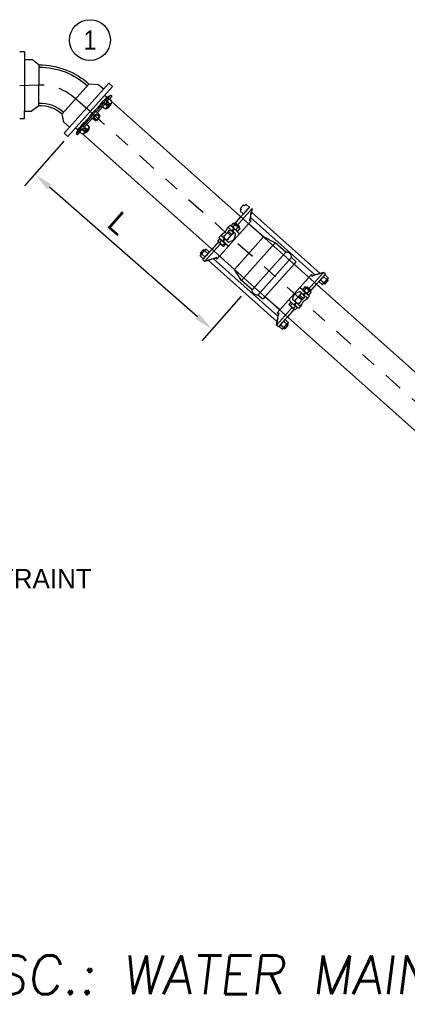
# Model space of a CAD drawing. Header units: feet. Extents: x 6 to 310, y -41 to 128.
# Tile 17 of 44: x 235.21 to 237.71, y 14.24 to 20.58. Entities that reach past the tile are written whole.
import ezdxf
from ezdxf.enums import TextEntityAlignment as Align

# ---------------------------------------------------------------- set-up
doc = ezdxf.new("R2010")
doc.units = ezdxf.units.FT
doc.header["$MEASUREMENT"] = 0
doc.linetypes.add('CENTER', pattern=[2, 1.25, -0.25, 0.25, -0.25])
for name, color, linetype in [('DETAILS', 4, 'Continuous'), ('P-STORM', 2, 'Continuous'), ('SHEET_TXT', 9, 'Continuous'), ('text', 9, 'Continuous')]:
    doc.layers.add(name, color=color, linetype=linetype)
doc.styles.add('SLANTED', font='ROMANS.SHX', dxfattribs={"oblique": 7})
doc.styles.add('Slanted-Normal', font='font31.shx', dxfattribs={"height": 0.14})
doc.styles.get("Standard").update_dxf_attribs({"font": 'ARIAL_0.TTF'})
doc.dimstyles.new('COEC', dxfattribs={"dimscale": 13.9, "dimtxt": 0.18, "dimasz": 0.18, "dimexe": 0.18, "dimexo": 0.0625, "dimgap": 0.09, "dimtad": 1, "dimzin": 0, "dimdsep": 46, "dimtxsty": 'Standard', "dimcen": 0.09, "dimclrd": 256, "dimclre": 256, "dimclrt": 256, "dimaunit": 1, "dimadec": 4, "dimazin": 0, "dimtfac": 1, "dimtofl": 0, "dimtmove": 0, "dimatfit": 3, "dimfxl": 1, "dimtolj": 1, "dimtzin": 0, "dimlwd": -1, "dimlwe": -1, "dimarcsym": 0})

# ---------------------------------------------------------------- blocks, each defined once
blk = doc.blocks.new('*D32')
at = {"layer": 'Defpoints', "color": 0, "transparency": 16777216}
for p in [(235.5636, 19.8719), (236.7033, 18.8726), (236.4505, 18.5842)]:
    blk.add_point(p, dxfattribs=at)
at = {"layer": 'text', "transparency": 16777216}
for p, q in [((235.4977, 19.7967), (235.2448, 19.5082)), ((235.4047, 19.501), (236.3565, 18.6666)), ((236.6374, 18.7975), (236.3846, 18.509))]:
    blk.add_line(p, q, dxfattribs=at)
for points in [[(235.4185, 19.5167), (235.391, 19.4854), (235.3108, 19.5834)], [(236.3702, 18.6823), (236.3428, 18.651), (236.4505, 18.5842)]]:
    blk.add_solid(points, dxfattribs=at)
at = {"layer": 'text', "transparency": 16777216, "insert": (235.8525, 19.268), "char_height": 0.14, "attachment_point": 5, "rotation": 318.75847, "style": 'Slanted-Normal'}
blk.add_mtext('\\A1;L', dxfattribs=at)

msp = doc.modelspace()

# ---------------------------------------------------------------- linework, layer by layer
at = {"layer": 'DETAILS', "color": 5}
for p, q in [((235.80241, 20.05387), (236.6533, 19.2935)), ((235.61553, 19.84474), (236.46641, 19.08437)), ((237.12715, 18.87005), (236.6533, 19.2935)), ((236.70334, 18.87265), (236.46641, 19.08437)), ((236.70334, 18.87265), (236.94026, 18.66092)), ((237.97803, 18.10968), (237.12715, 18.87005)), ((237.79115, 17.90055), (236.94026, 18.66092))]:
    msp.add_line(p, q, dxfattribs=at)
at = {"layer": 'DETAILS', "color": 5, "flags": 128}
for points in [[(237.07348, 18.91801), (236.97834, 19.00303), (236.99304, 19.01948), (236.96275, 19.04655, 0.4831692), (236.92509, 19.08019), (236.85673, 19.14129), (236.78145, 19.17898), (236.6863, 19.264)], [(236.8866, 18.70888), (236.79146, 18.7939), (236.77676, 18.77746), (236.74647, 18.80452, -0.4831692), (236.70882, 18.83817), (236.64045, 18.89927), (236.59457, 18.96985), (236.49942, 19.05487)]]:
    msp.add_lwpolyline(points, format="xyb", dxfattribs=at)
for points in [[(236.59457, 18.96985), (236.78134, 19.17886)], [(236.64045, 18.89926), (236.85662, 19.14117)], [(236.70882, 18.83817), (236.92499, 19.08007)], [(236.96264, 19.04643), (236.74647, 18.80452)], [(236.79146, 18.7939), (236.97823, 19.00291)]]:
    msp.add_lwpolyline(points, dxfattribs=at)
at = {"layer": 'P-STORM', "color": 5, "linetype": 'Continuous'}
for p, q in [((235.21392, 20.3728), (235.2452, 20.3728)), ((235.2452, 20.3728), (235.2452, 20.32099)), ((235.2452, 20.32099), (235.29543, 20.32099)), ((235.29543, 20.32099), (235.33935, 20.28758)), ((235.78652, 20.16952), (235.75215, 20.13075)), ((235.80993, 20.14876), (235.78652, 20.16952)), ((235.72008, 20.15918), (235.65941, 20.16375)), ((235.75215, 20.13075), (235.72008, 20.15918)), ((235.2452, 19.9408), (235.2452, 19.99262)), ((235.2452, 19.9885), (235.28806, 19.9885)), ((235.28806, 19.9885), (235.33649, 20.02533)), ((235.21392, 19.9408), (235.2452, 19.9408)), ((235.49672, 19.91837), (235.48602, 19.9725)), ((235.5343, 19.88505), (235.49672, 19.91837)), ((235.49993, 19.84628), (235.5343, 19.88505)), ((235.52334, 19.82552), (235.49993, 19.84628))]:
    msp.add_line(p, q, dxfattribs=at)
at = {"layer": 'P-STORM', "color": 5}
for p, q in [((235.75709, 20.04359), (235.7054, 19.98574)), ((235.73441, 20.03715), (235.75506, 20.06025)), ((235.73441, 20.03715), (235.75812, 20.04904)), ((235.73497, 20.03347), (235.75709, 20.04359)), ((235.75506, 20.06025), (235.77877, 20.07215)), ((235.75812, 20.04904), (235.75709, 20.04359)), ((235.75709, 20.04359), (235.77894, 20.01753)), ((235.75812, 20.04904), (235.77877, 20.07215)), ((235.76008, 20.0917), (235.77355, 20.07966)), ((235.7756, 20.07894), (235.76203, 20.06375)), ((235.78079, 20.05014), (235.77225, 20.04059)), ((235.77682, 20.07927), (235.7984, 20.09085)), ((235.77877, 20.07215), (235.78115, 20.07051)), ((235.79963, 20.09119), (235.78115, 20.07051)), ((235.78115, 20.07051), (235.78478, 20.06486)), ((235.80596, 20.08278), (235.79016, 20.06509)), ((235.80167, 20.09046), (235.80574, 20.08683)), ((235.67947, 19.97567), (235.66487, 19.95933)), ((235.67947, 19.97567), (235.69407, 19.99201)), ((235.68674, 19.96917), (235.70135, 19.98551)), ((235.69812, 19.99224), (235.69407, 19.99201)), ((235.70135, 19.98551), (235.69407, 19.99201)), ((235.73497, 20.03347), (235.69812, 19.99224)), ((235.69812, 19.99224), (235.7054, 19.98574)), ((235.7054, 19.98574), (235.70135, 19.98551)), ((235.72855, 19.96194), (235.7054, 19.98574)), ((235.7638, 20.03559), (235.71441, 19.98032)), ((235.73497, 20.03347), (235.73441, 20.03715)), ((235.74727, 20.01709), (235.76706, 20.00423)), ((235.76706, 20.00423), (235.77894, 20.01753)), ((235.79015, 20.03698), (235.78162, 20.02743)), ((235.78395, 20.01148), (235.79579, 20.02467)), ((235.62453, 19.91419), (235.60388, 19.89109)), ((235.62453, 19.91419), (235.61537, 19.8893)), ((235.62067, 19.89093), (235.67237, 19.94878)), ((235.62825, 19.91405), (235.62067, 19.89093)), ((235.62825, 19.91405), (235.62453, 19.91419)), ((235.62825, 19.91405), (235.6651, 19.95528)), ((235.62937, 19.88516), (235.67876, 19.94043)), ((235.67214, 19.95283), (235.66487, 19.95933)), ((235.6651, 19.95528), (235.66487, 19.95933)), ((235.6651, 19.95528), (235.67237, 19.94878)), ((235.68674, 19.96917), (235.67214, 19.95283)), ((235.67237, 19.94878), (235.67214, 19.95283)), ((235.69861, 19.92844), (235.67237, 19.94878)), ((235.69242, 19.9641), (235.69732, 19.95972)), ((235.69242, 19.9641), (235.69732, 19.95972)), ((235.69363, 19.94378), (235.69732, 19.95972)), ((235.71275, 19.96517), (235.69732, 19.95972)), ((235.57319, 19.88258), (235.58667, 19.87053)), ((235.57814, 19.84333), (235.59661, 19.86401)), ((235.58742, 19.86733), (235.57834, 19.84459)), ((235.5872, 19.83798), (235.60301, 19.85566)), ((235.58762, 19.86858), (235.60119, 19.88377)), ((235.60388, 19.89109), (235.59472, 19.86619)), ((235.61537, 19.8893), (235.59472, 19.86619)), ((235.59472, 19.86619), (235.59661, 19.86401)), ((235.59661, 19.86401), (235.60264, 19.86103)), ((235.61537, 19.8893), (235.62067, 19.89093)), ((235.61681, 19.86665), (235.62535, 19.8762)), ((235.62067, 19.89093), (235.64901, 19.87213)), ((235.63094, 19.85882), (235.63948, 19.86837)), ((235.65558, 19.86784), (235.64381, 19.85459)), ((235.6459, 19.90366), (235.6609, 19.88544)), ((235.6609, 19.88544), (235.64901, 19.87213)), ((235.57909, 19.84138), (235.58315, 19.83775)), ((236.7084, 19.36138), (236.60732, 19.24826)), ((236.63703, 19.30804), (236.69482, 19.3727)), ((236.59414, 19.26004), (236.63703, 19.30804)), ((236.60732, 19.24826), (236.59414, 19.26004)), ((236.45015, 19.09891), (236.39236, 19.03424)), ((236.40513, 19.02201), (236.50621, 19.13513)), ((236.49304, 19.1469), (236.45015, 19.09891)), ((236.50621, 19.13513), (236.49304, 19.1469)), ((236.39236, 19.03424), (236.40513, 19.02201)), ((237.16773, 18.95092), (237.06664, 18.8378)), ((237.12271, 18.87402), (237.18049, 18.93869)), ((237.18049, 18.93869), (237.16773, 18.95092)), ((237.06664, 18.8378), (237.07982, 18.82602)), ((237.07982, 18.82602), (237.12271, 18.87402)), ((236.86445, 18.61154), (236.96554, 18.72466)), ((236.97871, 18.71289), (236.93583, 18.66489)), ((236.96554, 18.72466), (236.97871, 18.71289)), ((236.93583, 18.66489), (236.87804, 18.60023)), ((236.87804, 18.60023), (236.86445, 18.61154))]:
    msp.add_line(p, q, dxfattribs=at)
at = {"layer": 'P-STORM', "color": 5, "linetype": 'Continuous'}
for points in [[(235.2452, 20.32099), (235.2452, 19.99262)], [(235.33649, 20.02533), (235.33935, 20.28758)], [(235.65941, 20.16375), (235.48602, 19.9725)], [(235.80993, 20.14876), (235.52334, 19.82552)], [(235.5343, 19.88505), (235.75215, 20.13075)]]:
    msp.add_lwpolyline(points, dxfattribs=at)
for points in [[(235.33928, 20.27278, -0.1842611), (235.64948, 20.15274, -0.1842611)], [(235.33935, 20.28758, -0.1842611), (235.65939, 20.16373, -0.1986818)], [(235.33665, 20.04022, -0.1872934), (235.49597, 19.98347)], [(235.33649, 20.02541, -0.1875568), (235.48602, 19.97251, -0.2009623)]]:
    msp.add_lwpolyline(points, format="xyb", dxfattribs=at)
at = {"layer": 'P-STORM', "color": 5}
for points in [[(235.80155, 20.03791), (235.79302, 20.02836), (235.78162, 20.02743), (235.77225, 20.04059), (235.77384, 20.0552), (235.78238, 20.06476), (235.79431, 20.06527), (235.80367, 20.0521)], [(235.77649, 20.07527), (235.77662, 20.0753), (235.77679, 20.07534), (235.77698, 20.07541), (235.77721, 20.07551), (235.77747, 20.07562), (235.77775, 20.07576), (235.77807, 20.07592), (235.77841, 20.07611), (235.77878, 20.07631), (235.77917, 20.07654), (235.77959, 20.07678), (235.78002, 20.07704), (235.78048, 20.07732), (235.78095, 20.07762), (235.78143, 20.07793), (235.78193, 20.07825), (235.78244, 20.07858), (235.78295, 20.07893), (235.78348, 20.07928), (235.784, 20.07964), (235.78453, 20.08001), (235.78506, 20.08038), (235.78558, 20.08075), (235.7861, 20.08112), (235.78661, 20.0815), (235.78711, 20.08187), (235.7876, 20.08223), (235.78808, 20.0826), (235.78854, 20.08295), (235.78898, 20.0833), (235.78941, 20.08363), (235.78981, 20.08396), (235.79019, 20.08427), (235.79054, 20.08457), (235.79087, 20.08485), (235.79117, 20.08512), (235.79144, 20.08537), (235.79168, 20.0856), (235.79189, 20.08581), (235.79206, 20.086), (235.79221, 20.08617), (235.79232, 20.08631), (235.79239, 20.08644), (235.79243, 20.08654), (235.79244, 20.08661), (235.79241, 20.08667), (235.79235, 20.08669), (235.79226, 20.0867), (235.79213, 20.08668), (235.79196, 20.08663), (235.79177, 20.08656), (235.79154, 20.08647), (235.79128, 20.08635), (235.79099, 20.08621), (235.79068, 20.08605), (235.79034, 20.08586), (235.78997, 20.08566), (235.78958, 20.08543), (235.78916, 20.08519), (235.78873, 20.08493), (235.78827, 20.08465), (235.7878, 20.08435), (235.78732, 20.08404), (235.78682, 20.08372), (235.78631, 20.08339), (235.7858, 20.08304), (235.78527, 20.08269), (235.78475, 20.08233), (235.78422, 20.08197), (235.78369, 20.08159), (235.78317, 20.08122), (235.78265, 20.08085), (235.78214, 20.08048), (235.78163, 20.0801), (235.78114, 20.07974), (235.78067, 20.07938), (235.78021, 20.07902), (235.77976, 20.07867), (235.77934, 20.07834), (235.77894, 20.07801), (235.77856, 20.0777), (235.77821, 20.0774), (235.77788, 20.07712), (235.77758, 20.07685), (235.77731, 20.0766), (235.77707, 20.07637), (235.77686, 20.07616), (235.77669, 20.07597), (235.77654, 20.0758), (235.77643, 20.07566), (235.77636, 20.07553), (235.77632, 20.07543), (235.77631, 20.07536), (235.77634, 20.07531), (235.7764, 20.07528)], [(235.72715, 20.01384), (235.72762, 20.01426), (235.72809, 20.01468), (235.72854, 20.01511), (235.72899, 20.01555), (235.72943, 20.01599), (235.72986, 20.01642), (235.73027, 20.01686), (235.73067, 20.0173), (235.73104, 20.01773), (235.7314, 20.01815), (235.73174, 20.01856), (235.73205, 20.01897), (235.73234, 20.01936), (235.7326, 20.01974), (235.73284, 20.0201), (235.73305, 20.02045), (235.73324, 20.02077), (235.73339, 20.02108), (235.73351, 20.02137), (235.7336, 20.02163), (235.73367, 20.02187), (235.7337, 20.02209), (235.7337, 20.02228), (235.73367, 20.02245), (235.7336, 20.02259), (235.73351, 20.02269), (235.73339, 20.02278), (235.73324, 20.02283), (235.73305, 20.02286), (235.73284, 20.02285), (235.73261, 20.02282), (235.73234, 20.02276), (235.73205, 20.02267), (235.73174, 20.02255), (235.7314, 20.02241), (235.73105, 20.02224), (235.73067, 20.02204), (235.73027, 20.02182), (235.72986, 20.02157), (235.72944, 20.0213), (235.729, 20.02101), (235.72855, 20.0207), (235.72809, 20.02037), (235.72762, 20.02002), (235.72715, 20.01965), (235.72668, 20.01927), (235.7262, 20.01887), (235.72573, 20.01847), (235.72526, 20.01805), (235.72479, 20.01762), (235.72433, 20.01719), (235.72388, 20.01676), (235.72344, 20.01632), (235.72302, 20.01588), (235.7226, 20.01544), (235.72221, 20.01501), (235.72183, 20.01458), (235.72148, 20.01416), (235.72114, 20.01374), (235.72083, 20.01334), (235.72054, 20.01295), (235.72027, 20.01257), (235.72003, 20.0122), (235.71982, 20.01186), (235.71964, 20.01153), (235.71949, 20.01122), (235.71937, 20.01094), (235.71927, 20.01067), (235.71921, 20.01043), (235.71918, 20.01021), (235.71918, 20.01002), (235.71921, 20.00986), (235.71927, 20.00972), (235.71936, 20.00961), (235.71949, 20.00953), (235.71964, 20.00947), (235.71982, 20.00945), (235.72003, 20.00945), (235.72027, 20.00948), (235.72053, 20.00954), (235.72082, 20.00963), (235.72114, 20.00975), (235.72147, 20.0099), (235.72183, 20.01007), (235.72221, 20.01026), (235.7226, 20.01049), (235.72301, 20.01073), (235.72344, 20.011), (235.72388, 20.01129), (235.72433, 20.01161), (235.72479, 20.01194), (235.72525, 20.01229), (235.72572, 20.01266), (235.7262, 20.01304), (235.72667, 20.01343)], [(235.64688, 19.92402), (235.64652, 19.9235), (235.64615, 19.92299), (235.64577, 19.92249), (235.64539, 19.92199), (235.64501, 19.92151), (235.64462, 19.92103), (235.64423, 19.92058), (235.64384, 19.92013), (235.64346, 19.91971), (235.64308, 19.91931), (235.6427, 19.91893), (235.64234, 19.91857), (235.64198, 19.91824), (235.64163, 19.91794), (235.6413, 19.91766), (235.64098, 19.91741), (235.64067, 19.91719), (235.64038, 19.91701), (235.64011, 19.91685), (235.63986, 19.91673), (235.63963, 19.91664), (235.63942, 19.91659), (235.63923, 19.91656), (235.63906, 19.91658), (235.63891, 19.91662), (235.63879, 19.9167), (235.6387, 19.91682), (235.63863, 19.91696), (235.63858, 19.91714), (235.63856, 19.91735), (235.63857, 19.91759), (235.6386, 19.91786), (235.63865, 19.91815), (235.63874, 19.91848), (235.63884, 19.91883), (235.63897, 19.9192), (235.63913, 19.9196), (235.6393, 19.92002), (235.6395, 19.92045), (235.63972, 19.92091), (235.63996, 19.92138), (235.64022, 19.92186), (235.6405, 19.92235), (235.6408, 19.92286), (235.64111, 19.92336), (235.64144, 19.92388), (235.64177, 19.9244), (235.64213, 19.92491), (235.64249, 19.92543), (235.64286, 19.92594), (235.64323, 19.92644), (235.64362, 19.92694), (235.644, 19.92742), (235.64439, 19.9279), (235.64478, 19.92835), (235.64517, 19.9288), (235.64555, 19.92922), (235.64593, 19.92962), (235.64631, 19.93), (235.64667, 19.93036), (235.64703, 19.93069), (235.64738, 19.93099), (235.64771, 19.93127), (235.64803, 19.93152), (235.64834, 19.93174), (235.64862, 19.93192), (235.64889, 19.93208), (235.64915, 19.9322), (235.64938, 19.93229), (235.64959, 19.93234), (235.64978, 19.93237), (235.64995, 19.93235), (235.65009, 19.93231), (235.65021, 19.93223), (235.65031, 19.93211), (235.65038, 19.93197), (235.65042, 19.93179), (235.65044, 19.93158), (235.65044, 19.93134), (235.65041, 19.93107), (235.65035, 19.93078), (235.65027, 19.93045), (235.65017, 19.9301), (235.65004, 19.92973), (235.64988, 19.92933), (235.64971, 19.92891), (235.64951, 19.92848), (235.64929, 19.92802), (235.64905, 19.92755), (235.64878, 19.92707), (235.64851, 19.92658), (235.64821, 19.92608), (235.6479, 19.92557), (235.64757, 19.92505), (235.64723, 19.92454)], [(235.59136, 19.8681), (235.59135, 19.86797), (235.59133, 19.86781), (235.59128, 19.8676), (235.59121, 19.86737), (235.59112, 19.8671), (235.59102, 19.8668), (235.59089, 19.86647), (235.59075, 19.8661), (235.59058, 19.86572), (235.5904, 19.8653), (235.59021, 19.86486), (235.59, 19.8644), (235.58977, 19.86392), (235.58953, 19.86342), (235.58928, 19.8629), (235.58901, 19.86237), (235.58874, 19.86183), (235.58845, 19.86128), (235.58816, 19.86072), (235.58786, 19.86015), (235.58756, 19.85959), (235.58725, 19.85902), (235.58694, 19.85846), (235.58662, 19.8579), (235.58631, 19.85735), (235.586, 19.85681), (235.58569, 19.85628), (235.58538, 19.85577), (235.58508, 19.85527), (235.58479, 19.85479), (235.5845, 19.85433), (235.58422, 19.8539), (235.58395, 19.85349), (235.5837, 19.8531), (235.58345, 19.85275), (235.58322, 19.85242), (235.583, 19.85212), (235.5828, 19.85186), (235.58261, 19.85163), (235.58245, 19.85143), (235.58229, 19.85127), (235.58216, 19.85114), (235.58205, 19.85106), (235.58195, 19.851), (235.58188, 19.85099), (235.58182, 19.85101), (235.58179, 19.85107), (235.58177, 19.85116), (235.58178, 19.85129), (235.58181, 19.85146), (235.58186, 19.85166), (235.58192, 19.8519), (235.58201, 19.85217), (235.58212, 19.85247), (235.58224, 19.8528), (235.58239, 19.85316), (235.58255, 19.85355), (235.58273, 19.85397), (235.58293, 19.85441), (235.58314, 19.85487), (235.58336, 19.85535), (235.5836, 19.85585), (235.58386, 19.85637), (235.58412, 19.8569), (235.5844, 19.85744), (235.58468, 19.85799), (235.58497, 19.85855), (235.58527, 19.85911), (235.58558, 19.85968), (235.58589, 19.86024), (235.5862, 19.86081), (235.58651, 19.86136), (235.58682, 19.86191), (235.58714, 19.86245), (235.58745, 19.86298), (235.58775, 19.8635), (235.58805, 19.86399), (235.58835, 19.86447), (235.58864, 19.86493), (235.58891, 19.86537), (235.58918, 19.86578), (235.58944, 19.86616), (235.58968, 19.86652), (235.58992, 19.86684), (235.59013, 19.86714), (235.59034, 19.86741), (235.59052, 19.86764), (235.59069, 19.86783), (235.59084, 19.868), (235.59097, 19.86812), (235.59109, 19.86821), (235.59118, 19.86826), (235.59126, 19.86828), (235.59131, 19.86826), (235.59135, 19.8682)], [(235.63129, 19.84739), (235.63983, 19.85694), (235.63948, 19.86837), (235.62535, 19.8762), (235.61101, 19.87299), (235.60247, 19.86344), (235.6033, 19.85152), (235.61743, 19.84369)]]:
    msp.add_lwpolyline(points, close=True, dxfattribs=at)
for points in [[(235.80155, 20.03791), (235.79015, 20.03698), (235.78079, 20.05014), (235.78238, 20.06476)], [(235.76706, 20.00423), (235.76913, 20.005), (235.77097, 20.00569), (235.7726, 20.00632), (235.77405, 20.00689), (235.77535, 20.0074), (235.77653, 20.00788), (235.7776, 20.00831), (235.7786, 20.00872), (235.77954, 20.00911), (235.78043, 20.00949), (235.78127, 20.00987), (235.78204, 20.01024), (235.78275, 20.01063), (235.78339, 20.01104), (235.78395, 20.01148), (235.78443, 20.01196), (235.7848, 20.01244)], [(235.79874, 20.03477), (235.79868, 20.03444), (235.79843, 20.03323), (235.79821, 20.03214), (235.79801, 20.03116), (235.79783, 20.03024), (235.79765, 20.02938), (235.79747, 20.02856), (235.79728, 20.02778), (235.79707, 20.02706), (235.79682, 20.02639), (235.79654, 20.02576), (235.7962, 20.02519), (235.79579, 20.02467), (235.79532, 20.0242), (235.79477, 20.02378), (235.79416, 20.0234), (235.79348, 20.02305), (235.79274, 20.02271), (235.79195, 20.02238), (235.79111, 20.02205), (235.79021, 20.02172), (235.78927, 20.02137), (235.78824, 20.02099), (235.78712, 20.02057), (235.78586, 20.0201), (235.78445, 20.01958), (235.78284, 20.01898), (235.78102, 20.0183), (235.77894, 20.01753)], [(235.72081, 19.93873), (235.70538, 19.93328), (235.68924, 19.9477), (235.69242, 19.9641)], [(235.72081, 19.93873), (235.7245, 19.95467), (235.70836, 19.96909), (235.69242, 19.9641)], [(235.63129, 19.84739), (235.63094, 19.85882), (235.61681, 19.86665), (235.60247, 19.86344)], [(235.6341, 19.85053), (235.63442, 19.85063), (235.6356, 19.85101), (235.63665, 19.85135), (235.63761, 19.85166), (235.6385, 19.85195), (235.63934, 19.85222), (235.64013, 19.85249), (235.64088, 19.85277), (235.64157, 19.85306), (235.64222, 19.85338), (235.64281, 19.85373), (235.64334, 19.85413), (235.64381, 19.85459), (235.64422, 19.85512), (235.64457, 19.85571), (235.64489, 19.85636), (235.64516, 19.85707), (235.64542, 19.85784), (235.64565, 19.85867), (235.64588, 19.85954), (235.64611, 19.86047), (235.64636, 19.86145), (235.64662, 19.86251), (235.64691, 19.86367), (235.64723, 19.86497), (235.6476, 19.86644), (235.64801, 19.8681), (235.64848, 19.86999), (235.64901, 19.87213)], [(235.6609, 19.88544), (235.66037, 19.88329), (235.65989, 19.88139), (235.65945, 19.8797), (235.65904, 19.87819), (235.65868, 19.87684), (235.65834, 19.87562), (235.65802, 19.8745), (235.65773, 19.87347), (235.65745, 19.87248), (235.65717, 19.87156), (235.65689, 19.87068), (235.6566, 19.86987), (235.65629, 19.86913), (235.65596, 19.86845), (235.65558, 19.86784), (235.65517, 19.86731), (235.65473, 19.86688)]]:
    msp.add_lwpolyline(points, dxfattribs=at)
at = {"layer": 'P-STORM', "color": 5, "flags": 128}
for points in [[(236.68903, 19.36622), (236.69028, 19.37037), (236.67078, 19.3878), (236.6668, 19.38609), (236.66003, 19.37852), (236.65248, 19.38527), (236.63218, 19.36255), (236.63973, 19.3558), (236.63296, 19.34823), (236.63171, 19.34408), (236.65126, 19.32667), (236.65519, 19.32836)], [(236.70311, 19.28291), (236.59281, 19.15948)], [(236.69601, 19.28982), (236.70311, 19.28291)], [(237.11147, 18.93423), (236.69819, 19.30369)], [(237.1459, 18.94433), (236.70518, 19.33817)], [(236.5646, 19.22332), (236.55641, 19.21416), (236.54937, 19.20683), (236.52612, 19.18081)], [(236.57913, 19.19386), (236.55641, 19.21416)], [(236.59129, 19.23392), (236.57787, 19.2189)], [(236.5796, 19.21725), (236.59316, 19.23237)], [(236.59486, 19.23074), (236.58144, 19.21572)], [(236.58455, 19.24258), (236.59918, 19.25896)], [(236.59902, 19.26184), (236.60217, 19.26537), (236.60564, 19.26551), (236.62464, 19.24853), (236.62489, 19.24506), (236.62173, 19.24154)], [(236.62489, 19.24506), (236.60217, 19.26537)], [(236.60422, 19.225), (236.61885, 19.24137)], [(236.48252, 19.03606), (236.59281, 19.15948)], [(236.51271, 19.15787), (236.49989, 19.14352)], [(236.51867, 19.15265), (236.53209, 19.16768)], [(236.53393, 19.16615), (236.52043, 19.15098)], [(236.52224, 19.14947), (236.53566, 19.16449)], [(236.54937, 19.20683), (236.57263, 19.18604)], [(236.54938, 19.16002), (236.57263, 19.18604), (236.57913, 19.19386), (236.58731, 19.20302)], [(236.39804, 19.0406), (236.39406, 19.03889), (236.37455, 19.05632), (236.37581, 19.06046), (236.38257, 19.06804), (236.37502, 19.07479), (236.39532, 19.0975), (236.40288, 19.09076), (236.40965, 19.09833), (236.41363, 19.10004), (236.43311, 19.08256), (236.43188, 19.07846)], [(236.38257, 19.06804), (236.40288, 19.09076)], [(236.40386, 19.08911), (236.42336, 19.07168)], [(236.53224, 19.14042), (236.51941, 19.12607)], [(236.86844, 18.63385), (236.42772, 19.02769)], [(236.87462, 18.66919), (236.4612, 19.03849)], [(236.47486, 19.04234), (236.48252, 19.03606)], [(237.09034, 18.93687), (236.98004, 18.81344)], [(237.098, 18.93059), (237.09034, 18.93687)], [(237.17471, 18.93221), (237.17869, 18.93392), (237.19819, 18.91649), (237.19694, 18.91234), (237.19017, 18.90477), (237.19772, 18.89802), (237.17742, 18.8753), (237.16987, 18.88205), (237.1631, 18.87448), (237.15912, 18.87277), (237.13963, 18.89025), (237.14087, 18.89434)], [(237.16889, 18.8837), (237.14939, 18.90113)], [(237.19017, 18.90477), (237.16987, 18.88205)], [(237.04387, 18.83212), (237.0585, 18.84849)], [(237.08106, 18.83107), (237.08421, 18.8346), (237.08396, 18.83806), (237.06496, 18.85504), (237.06149, 18.8549), (237.05834, 18.85137)], [(237.06149, 18.8549), (237.08421, 18.8346)], [(236.86975, 18.69002), (236.98004, 18.81344)], [(236.98544, 18.77035), (237.00869, 18.79637), (237.01573, 18.80369), (237.02392, 18.81286)], [(237.03196, 18.77558), (237.00869, 18.79637)], [(237.04664, 18.79256), (237.03845, 18.78339), (237.03196, 18.77558), (237.00871, 18.74956)], [(237.01573, 18.80369), (237.03845, 18.78339)], [(237.05062, 18.82346), (237.03719, 18.80844)], [(237.03892, 18.80678), (237.05243, 18.82195)], [(237.05418, 18.82027), (237.04076, 18.80525)], [(237.06355, 18.81454), (237.07818, 18.83091)], [(236.96788, 18.75111), (236.95506, 18.73676)], [(236.98741, 18.73366), (236.97459, 18.71931)], [(236.978, 18.74219), (236.99142, 18.75721)], [(236.99326, 18.75568), (236.97969, 18.74056)], [(236.98156, 18.739), (236.99498, 18.75402)], [(236.87685, 18.68311), (236.86975, 18.69002)], [(236.88372, 18.60658), (236.88246, 18.60243), (236.90197, 18.585), (236.90595, 18.58671), (236.91272, 18.59429), (236.92027, 18.58754), (236.94057, 18.61026), (236.93302, 18.61701), (236.93979, 18.62458), (236.94104, 18.62873), (236.92148, 18.64613), (236.91756, 18.64445)], [(236.93127, 18.6178), (236.91177, 18.63522)], [(236.91272, 18.59429), (236.93302, 18.61701)]]:
    msp.add_lwpolyline(points, dxfattribs=at)
for points in [[(236.65121, 19.32665, 0.2496441), (236.66098, 19.33758, 0.1249094), (236.68051, 19.35944, 0.2498151), (236.69028, 19.37037, -2.3295405)], [(236.7084, 19.36139), (236.70038, 19.32411), (236.69873, 19.31493, -0.0756473), (236.68984, 19.28285), (236.69599, 19.28973), (236.69803, 19.30223), (236.70136, 19.32341), (236.70839, 19.36135)], [(236.54702, 19.23222), (236.56678, 19.25433), (236.59129, 19.23392), (236.59313, 19.23239), (236.59486, 19.23074), (236.6262, 19.2007, 0.260039), (236.62831, 19.2005), (236.63022, 19.20135)], [(236.55657, 19.21489, -0.1654607), (236.55882, 19.22051, -0.1763281), (236.56404, 19.22325, -0.2232788), (236.57944, 19.21707, -0.2232199), (236.5873, 19.20246, -0.3703992), (236.57984, 19.19411, -43.2937665)], [(236.57471, 19.25138, 0.3097278), (236.58455, 19.24258, 0.1425026), (236.60422, 19.225, 0.3095457), (236.61406, 19.21621, -26.8768464)], [(236.58934, 19.26775, -0.3097278), (236.59918, 19.25896, -0.1425026), (236.61885, 19.24138, -0.3095457), (236.62869, 19.23259, 26.8768464)], [(236.48805, 19.15409, 0.2567541), (236.49988, 19.14352, 0.1555607), (236.51941, 19.12607, 0.3949087), (236.5271, 19.1192, -0.999914)], [(236.51541, 19.19684), (236.49564, 19.17473), (236.51867, 19.15265), (236.5204, 19.151), (236.52224, 19.14947), (236.5556, 19.12169, -0.260039), (236.55603, 19.11961), (236.5554, 19.11762)], [(236.53358, 19.18917, 0.1654607), (236.52825, 19.18631, 0.1763281), (236.52612, 19.18081, 0.2232788), (236.53398, 19.1662, 0.2232199), (236.54938, 19.16002, 0.3703992), (236.55685, 19.16838, 43.2937665)], [(236.41362, 19.10004, 0.2496441), (236.40386, 19.08911, 0.1249094), (236.38432, 19.06725, 0.2498151), (236.37455, 19.05631, -2.3295405)], [(236.40382, 19.04982), (236.38432, 19.06725, -4.3157941)], [(236.43313, 19.08261, -0.2496441), (236.42336, 19.07168, -0.1249094), (236.40382, 19.04982, -0.2498151), (236.39406, 19.03889, 2.3295405)], [(236.40513, 19.02201), (236.44127, 19.03416), (236.45021, 19.03682, 0.0756473), (236.48109, 19.04925), (236.47494, 19.04237), (236.46275, 19.03894), (236.44207, 19.03326), (236.40516, 19.02202)], [(237.16773, 18.95092), (237.13159, 18.93877), (237.12264, 18.93611, 0.0756473), (237.09176, 18.92368), (237.09792, 18.93056), (237.11011, 18.93399), (237.13078, 18.93967), (237.16769, 18.95091)], [(237.13962, 18.8902, -0.2496441), (237.14939, 18.90113, -0.1249094), (237.16892, 18.92299, -0.2498151), (237.17869, 18.93392, 2.3295405)], [(237.15912, 18.87277, 0.2496441), (237.16889, 18.8837, 0.1249094), (237.18843, 18.90556, 0.2498151), (237.19819, 18.91649, -2.3295405)], [(237.16892, 18.92299), (237.18843, 18.90556, -4.3157941)], [(237.05745, 18.77608), (237.07721, 18.7982), (237.05418, 18.82027), (237.05246, 18.82193), (237.05062, 18.82346), (237.01726, 18.85124, -0.260039), (237.01683, 18.85331), (237.01746, 18.85531)], [(237.07338, 18.80575, -0.3097278), (237.06355, 18.81454, -0.1425026), (237.04387, 18.83212, -0.3095457), (237.03403, 18.84091, 26.8768464)], [(237.08801, 18.82212, 0.3097278), (237.07818, 18.83091, 0.1425026), (237.0585, 18.84849, 0.3095457), (237.04867, 18.85728, -26.8768464)], [(237.02584, 18.74071), (237.00607, 18.71859), (236.98156, 18.739), (236.97972, 18.74053), (236.978, 18.74219), (236.94665, 18.77223, 0.260039), (236.94454, 18.77243), (236.94263, 18.77157)], [(237.01617, 18.75791, -0.1654607), (237.01393, 18.75229, -0.1763281), (237.00871, 18.74956, -0.2232788), (236.9933, 18.75573, -0.2232199), (236.98544, 18.77035, -0.3703992), (236.99291, 18.7787, -43.2937665)], [(237.03916, 18.78364, 0.1654607), (237.0445, 18.7865, 0.1763281), (237.04663, 18.79199, 0.2232788), (237.03877, 18.80661, 0.2232199), (237.02336, 18.81278, 0.3703992), (237.0159, 18.80443, 43.2937665)], [(236.98642, 18.70873, -0.2567541), (236.97459, 18.71931, -0.1555607), (236.95506, 18.73676, -0.3949087), (236.94737, 18.74363, 0.999914)], [(236.86445, 18.61154), (236.87248, 18.64882), (236.87412, 18.658, -0.0756473), (236.88301, 18.69008), (236.87686, 18.6832), (236.87482, 18.6707), (236.87149, 18.64952), (236.86446, 18.61158)], [(236.92154, 18.64615, 0.2496441), (236.91177, 18.63522, 0.1249094), (236.89223, 18.61336, 0.2498151), (236.88246, 18.60243, -2.3295405)], [(236.89223, 18.61336), (236.91173, 18.59593, 4.3157941)], [(236.94104, 18.62873, -0.2496441), (236.93127, 18.6178, -0.1249094), (236.91173, 18.59593, -0.2498151), (236.90197, 18.585, 2.3295405)]]:
    msp.add_lwpolyline(points, format="xyb", dxfattribs=at)
for points in [[(236.52022, 19.20052, 0.0927989), (236.51541, 19.19684, 0.1894693), (236.51126, 19.18503), (236.53209, 19.16768), (236.53393, 19.16615), (236.53566, 19.16449), (236.55524, 19.14573, 0.0736815), (236.56076, 19.1471), (236.58205, 19.15605, 0.1689283), (236.59491, 19.17044), (236.60142, 19.1926, 0.0768666), (236.60217, 19.19824), (236.58133, 19.2156), (236.57949, 19.21713), (236.57776, 19.21878), (236.55819, 19.23754, 0.18942), (236.54691, 19.2321, 0.0923174), (236.54379, 19.2269), (236.54061, 19.21848, -0.1859263), (236.52823, 19.20463), (236.52022, 19.20053)], [(237.02895, 18.7459, -0.0927989), (237.02584, 18.74071, -0.1894693), (237.01456, 18.73526), (236.99498, 18.75402), (236.99326, 18.75568), (236.99142, 18.75721), (236.97058, 18.77457, -0.0736815), (236.97133, 18.78021), (236.97784, 18.80236, -0.1689283), (236.9907, 18.81676), (237.01198, 18.8257, -0.0768666), (237.01751, 18.82708), (237.03709, 18.80832), (237.03882, 18.80666), (237.04065, 18.80513), (237.06149, 18.78778, -0.18942), (237.05734, 18.77596, -0.0923174), (237.05253, 18.77228), (237.04451, 18.76817, 0.1859263), (237.03214, 18.75433), (237.02896, 18.74591)]]:
    msp.add_lwpolyline(points, format="xyb", close=True, dxfattribs=at)
for points in [[(236.57599, 19.2475), (236.57471, 19.25138), (236.58934, 19.26775), (236.59334, 19.26691), (236.62741, 19.23646), (236.62869, 19.23258), (236.61406, 19.21621), (236.61006, 19.21704), (236.59305, 19.23225), (236.57599, 19.2475)], [(236.51271, 19.15787), (236.50087, 19.16845), (236.48805, 19.1541), (236.48918, 19.15035), (236.52325, 19.1199), (236.5271, 19.1192), (236.53993, 19.13355)], [(237.06939, 18.80658), (237.07338, 18.80575), (237.08801, 18.82212), (237.08674, 18.826), (237.05266, 18.85645), (237.04866, 18.85728), (237.03403, 18.84091), (237.03531, 18.83703), (237.05232, 18.82183), (237.06939, 18.80658)], [(236.98741, 18.73366), (236.99925, 18.72309), (236.98643, 18.70873), (236.98258, 18.70944), (236.9485, 18.73989), (236.94737, 18.74363), (236.96019, 18.75799)]]:
    msp.add_lwpolyline(points, close=True, dxfattribs=at)
at = {"layer": 'P-STORM', "color": 5}
for centre, radius, start, end in [((235.77547, 20.0818), 0.00287, 228.215125, 298.206902), ((235.79976, 20.08832), 0.00287, 48.215125, 118.206902), ((235.80382, 20.08469), 0.00287, 318.215125, 48.215125), ((235.71655, 19.97841), 0.00287, 138.215125, 224.215125), ((235.6809, 19.93852), 0.00287, 52.215125, 138.215125), ((235.70037, 19.9307), 0.00287, 232.215125, 280.77534), ((235.69434, 19.96238), 0.03512, 280.77534, 317.058379), ((235.69434, 19.96238), 0.03512, 319.371871, 355.65491), ((235.7265, 19.95994), 0.00287, 355.65491, 44.215125), ((235.58476, 19.86839), 0.00287, 338.223347, 48.215125), ((235.581, 19.84352), 0.00287, 158.223347, 228.215125), ((235.58507, 19.83989), 0.00287, 228.215125, 318.215125)]:
    msp.add_arc(centre, radius, start, end, dxfattribs=at)
at = {"layer": 'text', "linetype": 'CENTER', "ltscale": 0.1}
msp.add_line((235.66664, 19.98714), (237.92692, 17.96728), dxfattribs=at)
msp.add_lwpolyline([(235.66664, 19.98714), (235.57271, 20.06812, 0.1988056), (235.33795, 20.1568), (235.21399, 20.1524)], format="xyb", dxfattribs=at)
at = {"layer": 'text'}
msp.add_circle((235.66546, 20.44665), 0.13135, dxfattribs=at)

# ---------------------------------------------------------------- texts
at = {"layer": 'SHEET_TXT', "color": 3, "style": 'SLANTED', "oblique": 7}
msp.add_text('ITEM 638 - WATER WORKS, MISC.: WATER MAIN RELOCATED', height=0.25, dxfattribs=at).set_placement((229.89167, 14.55163), align=Align.TOP_LEFT)
at = {"layer": 'text', "char_height": 0.125, "style": 'Slanted-Normal'}
for s, insert, width, attachment_point in [('{\\W0.9;1}', (235.66546, 20.44665), 4.1722007, 5), ('\\pxi-2,l2;{\\Ffont31|c0;A.  ALL FITTINGS SHALL BE DUCTILE IRON PIPE FITTINGS AND \\P\\pi0,l0;   MEET AWWA C-151 SPECIFICATIONS. ALL FITTINGS \\P   AND PIPE JOINTS SHALL BE RESTRAINED USING EITHER A \\P   MECHANICAL JOINT FOLLOWER GLAND AND  PIPE JOINT RESTRAINT \\P   HARNESS BY EBAA OR EQUAL. }', (229.9094, 17.66593), 7.0173083, 1)]:
    msp.add_mtext(s, dxfattribs=dict(at, insert=insert, width=width, attachment_point=attachment_point))

# ---------------------------------------------------------------- dimensions: what is measured, and where the dimension line sits
at = {"layer": 'text'}
dim = msp.add_linear_dim(base=(236.45048, 18.58423), p1=(235.56362, 19.87186), p2=(236.70334, 18.87265), angle=318.758468, text='L', dimstyle='COEC', override={"dimscale": 5, "dimtxt": 0.025, "dimasz": 0.025, "dimexe": 0.02, "dimexo": 0.02, "dimgap": 0.01, "dimtxsty": 'Slanted-Normal', "dimaunit": 0}, dxfattribs=at)
dim.commit()
dim.dimension.update_dxf_attribs({"geometry": '*D32', "text_midpoint": (235.77343, 19.17781), "dimtype": 161})

doc.saveas('drawing.dxf')
